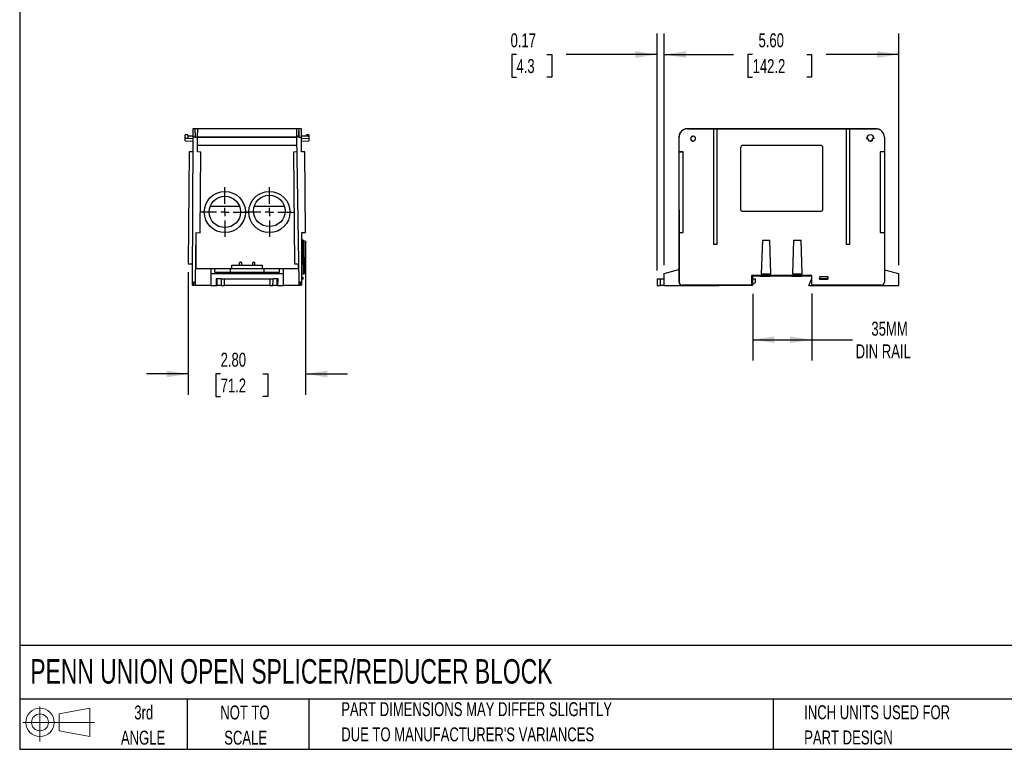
# Model space of a CAD drawing. Header units: inches. Extents: x 1 to 43, y 1 to 33.
# Tile 1 of 3: x 1 to 24.5, y 1 to 18.4. Entities that reach past the tile are written whole.
import ezdxf

# ---------------------------------------------------------------- set-up
doc = ezdxf.new("R2010")
doc.units = ezdxf.units.IN
doc.header["$LTSCALE"] = 4
doc.header["$MEASUREMENT"] = 0
doc.linetypes.add('CENTERX2', pattern=[0.8, 0.5, -0.1, 0.1, -0.1])
doc.layers.add('CENTER', color=40, linetype='CENTERX2')
doc.layers.add('SLD-DEFPOINTS', color=7, linetype='Continuous')
doc.layers.add('DIMENSIONS', color=140, linetype='Continuous', lineweight=25)
doc.layers.add('TEXT', color=140, linetype='Continuous', lineweight=25)
doc.styles.add('SLDTEXTSTYLE0', font='TXT', dxfattribs={"width": 0.7})
doc.dimstyles.new('SLDDIMSTYLE0', dxfattribs={"dimtxt": 0.339844, "dimasz": 0.52, "dimexe": 0, "dimexo": 0.0625, "dimgap": 0.084961, "dimtad": 0, "dimtih": 1, "dimtoh": 1, "dimrnd": 1e-09, "dimzin": 12, "dimdsep": 46, "dimtxsty": 'SLDTEXTSTYLE0', "dimsah": 1, "dimcen": 0.09, "dimadec": 0, "dimazin": 3, "dimtfac": 1, "dimtofl": 0, "dimtmove": 0, "dimatfit": 3, "dimfxl": 0, "dimfrac": 2, "dimtolj": 1, "dimtzin": 12, "dimarcsym": 0})
doc.dimstyles.new('SLDDIMSTYLE1', dxfattribs={"dimtxt": 0.339844, "dimasz": 0.52, "dimexe": 0, "dimexo": 0.0625, "dimgap": 0.084961, "dimtad": 0, "dimtih": 1, "dimtoh": 1, "dimrnd": 1e-09, "dimzin": 4, "dimdsep": 46, "dimtxsty": 'SLDTEXTSTYLE0', "dimsah": 1, "dimcen": 0.09, "dimadec": 0, "dimazin": 1, "dimtfac": 1, "dimtofl": 0, "dimtmove": 0, "dimatfit": 3, "dimfxl": 0, "dimfrac": 2, "dimtolj": 1, "dimtzin": 12, "dimarcsym": 0})
doc.dimstyles.new('SLDDIMSTYLE2', dxfattribs={"dimtxt": 0.339844, "dimasz": 0.52, "dimexe": 0, "dimexo": 0.0625, "dimgap": 0.084961, "dimtad": 0, "dimtih": 1, "dimtoh": 1, "dimrnd": 1e-09, "dimdsep": 46, "dimtxsty": 'SLDTEXTSTYLE0', "dimsah": 1, "dimcen": 0.09, "dimadec": 0, "dimazin": 2, "dimtfac": 1, "dimtmove": 0, "dimatfit": 0, "dimfxl": 0, "dimfrac": 2, "dimtolj": 1, "dimtzin": 12, "dimarcsym": 0})
doc.dimstyles.new('SLDDIMSTYLE4', dxfattribs={"dimtxt": 0.339844, "dimasz": 0.52, "dimexe": 0, "dimexo": 0.0625, "dimgap": 0.084961, "dimtad": 0, "dimtih": 1, "dimtoh": 1, "dimrnd": 1e-09, "dimzin": 4, "dimdsep": 46, "dimtxsty": 'SLDTEXTSTYLE0', "dimsah": 1, "dimcen": 0.09, "dimadec": 0, "dimazin": 1, "dimtfac": 1, "dimtmove": 0, "dimatfit": 0, "dimfxl": 0, "dimfrac": 2, "dimtolj": 1, "dimtzin": 12, "dimarcsym": 0})

# ---------------------------------------------------------------- blocks, each defined once
blk = doc.blocks.new('Block11')
at = {"color": 7, "linetype": 'Continuous', "lineweight": 18}
for p, q in [((0.408, 0.836), (0.408, 0)), ((0.863, 0.656), (1.602, 0.792)), ((1.602, 0.792), (1.602, 0.115)), ((0.863, 0.251), (0.863, 0.656)), ((0, 0.454), (1.712, 0.454)), ((0.863, 0.251), (1.602, 0.115))]:
    blk.add_line(p, q, dxfattribs=at)
for radius in [0.339, 0.202]:
    blk.add_circle((0.408, 0.454), radius, dxfattribs=at)
blk = doc.blocks.new('Block12')
at = {"layer": 'SLD-DEFPOINTS'}
blk.add_blockref('Block11', (0, 0), dxfattribs=at)
blk = doc.blocks.new('_D')
at = {"layer": 'DIMENSIONS'}
for p, q in [((18.507, 11.887), (18.507, 10.288)), ((19.917, 11.889), (19.917, 10.288)), ((18.507, 10.788), (19.917, 10.788)), ((19.917, 10.788), (20.89, 10.788))]:
    blk.add_line(p, q, dxfattribs=at)
for points in [[(18.507, 10.788), (19.027, 10.708), (19.027, 10.868)], [(19.917, 10.788), (19.397, 10.868), (19.397, 10.708)]]:
    blk.add_solid(points, dxfattribs=at)
at = {"layer": 'DIMENSIONS', "char_height": 0.3333, "attachment_point": 1, "style": 'SLDTEXTSTYLE0'}
for s, insert in [('35MM', (21.342, 11.218)), ('DIN RAIL', (20.966, 10.678))]:
    blk.add_mtext(s, dxfattribs=dict(at, insert=insert))
blk = doc.blocks.new('_D_1')
at = {"layer": 'DIMENSIONS'}
for p, q in [((16.396, 12.571), (16.396, 18.104)), ((21.995, 12.571), (21.995, 18.104)), ((16.396, 17.604), (18.045, 17.604)), ((18.505, 17.604), (18.391, 17.604)), ((18.391, 17.604), (18.391, 17.064)), ((19.798, 17.604), (19.912, 17.604)), ((19.912, 17.604), (19.912, 17.064)), ((21.995, 17.604), (20.258, 17.604)), ((18.391, 17.064), (18.505, 17.064)), ((19.912, 17.064), (19.798, 17.064))]:
    blk.add_line(p, q, dxfattribs=at)
for points in [[(16.396, 17.604), (16.916, 17.524), (16.916, 17.684)], [(21.995, 17.604), (21.475, 17.684), (21.475, 17.524)]]:
    blk.add_solid(points, dxfattribs=at)
at = {"layer": 'DIMENSIONS', "char_height": 0.3333, "attachment_point": 1, "style": 'SLDTEXTSTYLE0'}
for s, insert in [('5.60', (18.646, 18.11)), ('142.2', (18.505, 17.494))]:
    blk.add_mtext(s, dxfattribs=dict(at, insert=insert))
blk = doc.blocks.new('_D_2')
at = {"layer": 'DIMENSIONS'}
for p, q in [((16.225, 12.445), (16.225, 18.104)), ((16.396, 12.571), (16.396, 18.104)), ((12.865, 17.604), (12.751, 17.604)), ((12.751, 17.604), (12.751, 17.064)), ((13.592, 17.604), (13.706, 17.604)), ((13.706, 17.604), (13.706, 17.064)), ((16.225, 17.604), (14.053, 17.604)), ((16.396, 17.604), (17.396, 17.604)), ((12.751, 17.064), (12.865, 17.064)), ((13.706, 17.064), (13.592, 17.064))]:
    blk.add_line(p, q, dxfattribs=at)
for points in [[(16.225, 17.604), (15.705, 17.684), (15.705, 17.524)], [(16.396, 17.604), (16.916, 17.524), (16.916, 17.684)]]:
    blk.add_solid(points, dxfattribs=at)
at = {"layer": 'DIMENSIONS', "char_height": 0.3333, "attachment_point": 1, "style": 'SLDTEXTSTYLE0'}
for s, insert in [('0.17', (12.724, 18.11)), ('4.3', (12.865, 17.494))]:
    blk.add_mtext(s, dxfattribs=dict(at, insert=insert))
blk = doc.blocks.new('_D_8')
at = {"layer": 'DIMENSIONS'}
for p, q in [((7.83, 13.149), (7.83, 9.471)), ((5.027, 12.402), (5.027, 9.471)), ((5.027, 9.971), (4.027, 9.971)), ((5.799, 9.971), (5.685, 9.971)), ((5.685, 9.971), (5.685, 9.431)), ((6.809, 9.971), (6.923, 9.971)), ((6.923, 9.971), (6.923, 9.431)), ((7.83, 9.971), (8.83, 9.971)), ((5.685, 9.431), (5.799, 9.431)), ((6.923, 9.431), (6.809, 9.431))]:
    blk.add_line(p, q, dxfattribs=at)
for points in [[(5.027, 9.971), (4.507, 10.051), (4.507, 9.891)], [(7.83, 9.971), (8.35, 9.891), (8.35, 10.051)]]:
    blk.add_solid(points, dxfattribs=at)
at = {"layer": 'DIMENSIONS', "char_height": 0.3333, "attachment_point": 1, "style": 'SLDTEXTSTYLE0'}
for s, insert in [('2.80', (5.799, 10.477)), ('71.2', (5.799, 9.861))]:
    blk.add_mtext(s, dxfattribs=dict(at, insert=insert))
blk = doc.blocks.new('SW_CENTERMARKSYMBOL_6')
at = {"layer": 'CENTER', "color": 0}
for p, q in [((0, 0.2), (0, 0.592)), ((-0.2, 0), (-0.592, 0)), ((0, 0), (-0.1, 0)), ((0, 0), (0, 0.1)), ((0, 0), (0, -0.1)), ((0, 0), (0.1, 0)), ((0.2, 0), (0.592, 0)), ((0, -0.2), (0, -0.592))]:
    blk.add_line(p, q, dxfattribs=at)
blk = doc.blocks.new('SW_CENTERMARKSYMBOL_7')
at = {"layer": 'CENTER', "color": 0}
for p, q in [((0, 0.2), (0, 0.592)), ((-0.2, 0), (-0.592, 0)), ((0, 0), (-0.1, 0)), ((0, 0), (0, 0.1)), ((0, 0), (0, -0.1)), ((0, 0), (0.1, 0)), ((0.2, 0), (0.592, 0)), ((0, -0.2), (0, -0.592))]:
    blk.add_line(p, q, dxfattribs=at)

msp = doc.modelspace()

# ---------------------------------------------------------------- linework, layer by layer
for p, q in [((5.193, 15.828), (5.134, 15.827)), ((5.134, 15.827), (5.134, 15.63)), ((7.67, 15.828), (5.192, 15.828)), ((5.202, 15.631), (5.192, 15.828)), ((5.193, 15.828), (5.193, 15.828)), ((5.194, 15.828), (5.193, 15.828)), ((5.249, 15.629), (5.252, 15.826)), ((7.612, 15.826), (7.614, 15.629)), ((7.662, 15.631), (7.672, 15.828)), ((7.67, 15.828), (7.67, 15.828)), ((7.67, 15.828), (7.67, 15.828)), ((7.729, 15.827), (7.67, 15.828)), ((7.73, 15.63), (7.729, 15.827)), ((16.944, 15.828), (16.943, 15.828)), ((16.944, 15.827), (16.943, 15.828)), ((16.943, 15.828), (16.943, 15.828)), ((16.945, 15.828), (16.944, 15.828)), ((16.944, 15.827), (17.571, 15.827)), ((21.453, 15.828), (16.945, 15.828)), ((17.571, 15.827), (17.571, 13.072)), ((17.571, 15.827), (17.658, 15.827)), ((17.571, 15.827), (17.571, 15.827)), ((17.658, 13.072), (17.658, 15.827)), ((17.658, 15.827), (20.741, 15.827)), ((17.658, 15.827), (17.658, 15.827)), ((20.741, 15.827), (20.741, 13.072)), ((20.741, 15.827), (20.827, 15.827)), ((20.741, 15.827), (20.741, 15.827)), ((20.827, 13.072), (20.827, 15.827)), ((20.827, 15.827), (21.454, 15.827)), ((20.827, 15.827), (20.827, 15.827)), ((21.454, 15.827), (21.453, 15.828)), ((21.542, 15.806), (21.541, 15.807)), ((4.954, 15.538), (5.133, 15.533)), ((4.954, 15.538), (5.133, 15.533)), ((4.955, 15.594), (4.956, 15.682)), ((5.014, 15.593), (4.955, 15.594)), ((5.012, 15.682), (4.956, 15.682)), ((5.012, 15.682), (5.014, 15.593)), ((5.135, 15.651), (5.012, 15.65)), ((5.134, 15.651), (5.012, 15.65)), ((5.133, 15.592), (5.014, 15.593)), ((5.134, 15.63), (5.121, 12.167)), ((5.195, 15.631), (5.134, 15.63)), ((5.195, 15.631), (5.249, 15.629)), ((5.244, 15.276), (5.249, 15.629)), ((5.249, 15.631), (7.614, 15.631)), ((7.614, 15.627), (5.249, 15.627)), ((7.676, 15.631), (7.614, 15.629)), ((7.614, 15.629), (7.663, 12.167)), ((7.676, 15.631), (7.73, 15.63)), ((7.908, 15.649), (7.729, 15.651)), ((7.852, 15.65), (7.73, 15.651)), ((7.731, 15.277), (7.73, 15.63)), ((7.909, 15.594), (7.73, 15.592)), ((7.73, 15.533), (7.909, 15.538)), ((7.851, 15.652), (7.852, 15.682)), ((7.908, 15.682), (7.852, 15.682)), ((7.908, 15.682), (7.908, 15.653)), ((16.747, 15.631), (16.746, 15.629)), ((16.746, 15.63), (16.746, 15.629)), ((16.746, 15.63), (16.746, 15.63)), ((16.746, 15.629), (16.747, 12.167)), ((16.747, 15.631), (16.748, 15.63)), ((16.748, 15.277), (16.748, 15.63)), ((16.78, 15.74), (16.779, 15.738)), ((17.027, 15.594), (17.024, 15.592)), ((17.142, 15.598), (17.139, 15.599)), ((21.227, 15.594), (21.26, 15.594)), ((21.227, 15.594), (21.227, 15.593)), ((21.259, 15.593), (21.227, 15.593)), ((21.259, 15.593), (21.26, 15.594)), ((21.404, 15.594), (21.371, 15.594)), ((21.371, 15.594), (21.373, 15.593)), ((21.404, 15.593), (21.373, 15.593)), ((21.404, 15.593), (21.404, 15.594)), ((21.651, 15.63), (21.651, 15.277)), ((5.247, 15.434), (7.617, 15.434)), ((18.215, 15.374), (18.215, 13.918)), ((20.125, 15.433), (18.274, 15.433)), ((18.274, 15.433), (18.274, 15.433)), ((20.125, 15.433), (18.274, 15.433)), ((20.125, 15.433), (20.125, 15.433)), ((20.184, 13.918), (20.184, 15.374)), ((5.051, 15.276), (5.027, 12.602)), ((5.132, 15.277), (5.051, 15.276)), ((5.326, 15.274), (5.244, 15.276)), ((5.309, 13.346), (5.326, 15.274)), ((7.619, 15.276), (7.537, 15.274)), ((7.537, 15.274), (7.561, 12.6)), ((7.813, 15.276), (7.731, 15.277)), ((7.83, 13.349), (7.813, 15.276)), ((16.749, 15.276), (16.748, 15.277)), ((16.847, 15.277), (16.748, 15.277)), ((16.749, 13.349), (16.749, 15.276)), ((16.749, 15.276), (16.846, 15.276)), ((16.845, 13.349), (16.846, 15.276)), ((16.846, 15.276), (16.847, 15.277)), ((16.847, 13.348), (16.847, 15.277)), ((21.552, 15.277), (21.552, 13.348)), ((21.552, 15.277), (21.553, 15.276)), ((21.651, 15.277), (21.552, 15.277)), ((21.553, 15.276), (21.553, 13.349)), ((21.653, 15.276), (21.553, 15.276)), ((21.651, 15.277), (21.653, 15.276)), ((21.653, 15.276), (21.653, 13.349)), ((5.549, 13.977), (6.252, 13.977)), ((6.604, 13.977), (7.323, 13.977)), ((18.274, 13.859), (20.125, 13.859)), ((5.201, 12.167), (5.218, 13.347)), ((5.218, 13.347), (5.309, 13.346)), ((7.738, 13.348), (7.83, 13.349)), ((7.742, 12.167), (7.738, 13.348)), ((7.765, 13.171), (7.739, 13.171)), ((7.779, 12.364), (7.765, 13.171)), ((7.765, 13.171), (7.784, 13.171)), ((7.784, 13.171), (7.798, 12.364)), ((16.748, 13.348), (16.749, 13.349)), ((16.748, 13.348), (16.847, 13.348)), ((16.748, 12.167), (16.748, 13.348)), ((16.749, 13.349), (16.845, 13.349)), ((16.847, 13.348), (16.845, 13.349)), ((18.737, 13.171), (18.709, 12.364)), ((18.737, 13.171), (18.914, 13.171)), ((18.942, 12.364), (18.914, 13.171)), ((19.485, 13.171), (19.457, 12.364)), ((19.485, 13.171), (19.662, 13.171)), ((19.69, 12.364), (19.662, 13.171)), ((21.552, 13.348), (21.553, 13.349)), ((21.552, 13.348), (21.651, 13.348)), ((21.553, 13.349), (21.653, 13.349)), ((21.653, 13.349), (21.651, 13.348)), ((21.651, 13.348), (21.651, 12.167)), ((21.651, 13.346), (21.653, 13.346)), ((21.653, 13.349), (21.653, 13.346)), ((5.213, 12.481), (5.213, 13.046)), ((17.571, 13.072), (17.658, 13.072)), ((20.741, 13.072), (20.827, 13.072)), ((5.027, 12.602), (5.123, 12.6)), ((5.566, 12.481), (5.213, 12.481)), ((5.664, 12.481), (5.566, 12.481)), ((5.566, 12.481), (5.566, 12.371)), ((5.664, 12.397), (5.664, 12.481)), ((6.026, 12.481), (5.664, 12.481)), ((6.837, 12.481), (6.026, 12.481)), ((6.026, 12.481), (6.026, 12.397)), ((6.07, 12.481), (6.07, 12.567)), ((6.07, 12.567), (6.794, 12.567)), ((6.245, 12.619), (6.245, 12.567)), ((6.265, 12.638), (6.284, 12.638)), ((6.304, 12.567), (6.304, 12.619)), ((6.56, 12.619), (6.56, 12.567)), ((6.579, 12.638), (6.599, 12.638)), ((6.619, 12.567), (6.619, 12.619)), ((6.794, 12.567), (6.794, 12.481)), ((6.837, 12.397), (6.837, 12.481)), ((7.2, 12.481), (6.837, 12.481)), ((7.298, 12.481), (7.2, 12.481)), ((7.2, 12.481), (7.2, 12.397)), ((7.298, 12.371), (7.298, 12.481)), ((7.65, 12.481), (7.298, 12.481)), ((7.561, 12.6), (7.657, 12.599)), ((7.65, 12.599), (7.65, 12.481)), ((16.396, 12.371), (16.746, 12.464)), ((5.566, 12.371), (5.566, 12.087)), ((5.566, 12.371), (7.298, 12.371)), ((7.2, 12.397), (5.664, 12.397)), ((5.809, 12.245), (5.692, 12.245)), ((5.692, 12.245), (5.692, 12.166)), ((5.716, 12.087), (5.713, 12.245)), ((5.89, 12.245), (6.973, 12.245)), ((7.172, 12.245), (7.054, 12.245)), ((7.148, 12.087), (7.15, 12.245)), ((7.172, 12.166), (7.172, 12.245)), ((7.298, 12.087), (7.298, 12.371)), ((7.741, 12.364), (7.779, 12.364)), ((7.743, 12.293), (7.742, 12.293)), ((7.769, 12.235), (7.742, 12.234)), ((7.743, 12.293), (7.769, 12.249)), ((7.769, 12.235), (7.769, 12.249)), ((7.779, 12.364), (7.798, 12.364)), ((16.304, 12.245), (16.396, 12.245)), ((16.396, 12.087), (16.396, 12.371)), ((19.917, 12.324), (18.482, 12.324)), ((18.482, 12.324), (18.482, 12.089)), ((18.506, 12.304), (18.506, 12.087)), ((18.688, 12.304), (18.506, 12.304)), ((18.506, 12.245), (18.577, 12.245)), ((18.576, 12.166), (18.577, 12.245)), ((18.688, 12.304), (18.689, 12.324)), ((18.688, 12.304), (18.924, 12.304)), ((18.709, 12.364), (18.942, 12.364)), ((18.726, 12.364), (18.709, 12.364)), ((18.709, 12.364), (18.709, 12.364)), ((18.726, 12.364), (18.925, 12.364)), ((18.923, 12.324), (18.924, 12.304)), ((18.923, 12.324), (18.959, 12.324)), ((19.436, 12.304), (18.924, 12.304)), ((18.942, 12.364), (18.925, 12.364)), ((18.942, 12.364), (18.942, 12.364)), ((18.959, 12.324), (18.942, 12.324)), ((19.436, 12.304), (19.437, 12.324)), ((19.436, 12.304), (19.672, 12.304)), ((19.457, 12.364), (19.69, 12.364)), ((19.474, 12.364), (19.457, 12.364)), ((19.457, 12.364), (19.457, 12.364)), ((19.474, 12.364), (19.673, 12.364)), ((19.671, 12.324), (19.672, 12.304)), ((19.671, 12.324), (19.707, 12.324)), ((19.917, 12.304), (19.672, 12.304)), ((19.69, 12.364), (19.673, 12.364)), ((19.69, 12.364), (19.69, 12.364)), ((19.707, 12.324), (19.69, 12.324)), ((19.845, 12.087), (19.917, 12.249)), ((19.917, 12.089), (19.917, 12.324)), ((20.105, 12.293), (20.106, 12.249)), ((20.105, 12.293), (20.105, 12.234)), ((20.105, 12.293), (20.105, 12.293)), ((20.302, 12.293), (20.105, 12.293)), ((20.106, 12.235), (20.105, 12.234)), ((20.105, 12.234), (20.302, 12.234)), ((20.106, 12.235), (20.106, 12.249)), ((20.106, 12.249), (20.301, 12.249)), ((20.301, 12.235), (20.106, 12.235)), ((20.302, 12.293), (20.301, 12.249)), ((20.301, 12.249), (20.301, 12.235)), ((20.302, 12.234), (20.301, 12.235)), ((20.302, 12.293), (20.302, 12.293)), ((20.302, 12.234), (20.302, 12.293)), ((21.651, 12.462), (21.995, 12.371)), ((21.995, 12.087), (21.995, 12.371)), ((5.121, 12.167), (5.163, 12.166)), ((5.121, 12.167), (5.121, 12.089)), ((5.121, 12.089), (5.161, 12.088)), ((5.2, 12.088), (5.161, 12.088)), ((5.201, 12.167), (5.163, 12.166)), ((5.182, 12.087), (5.182, 12.088)), ((5.566, 12.087), (5.182, 12.087)), ((5.2, 12.088), (5.201, 12.167)), ((5.566, 12.087), (5.696, 12.087)), ((5.715, 12.17), (5.692, 12.17)), ((5.696, 12.166), (5.692, 12.166)), ((5.696, 12.166), (5.696, 12.087)), ((5.696, 12.156), (5.715, 12.156)), ((5.696, 12.087), (5.716, 12.087)), ((5.703, 12.17), (5.703, 12.156)), ((5.715, 12.166), (5.703, 12.166)), ((5.814, 12.087), (5.716, 12.087)), ((5.887, 12.087), (5.89, 12.087)), ((6.973, 12.087), (5.89, 12.087)), ((7.148, 12.087), (7.049, 12.087)), ((7.148, 12.087), (7.168, 12.087)), ((7.172, 12.17), (7.149, 12.17)), ((7.149, 12.166), (7.16, 12.166)), ((7.149, 12.156), (7.168, 12.156)), ((7.16, 12.156), (7.16, 12.17)), ((7.172, 12.166), (7.168, 12.166)), ((7.168, 12.087), (7.168, 12.166)), ((7.168, 12.087), (7.298, 12.087)), ((7.682, 12.087), (7.298, 12.087)), ((7.663, 12.167), (7.704, 12.166)), ((7.663, 12.167), (7.664, 12.088)), ((7.664, 12.088), (7.703, 12.088)), ((7.682, 12.087), (7.682, 12.088)), ((7.742, 12.089), (7.703, 12.088)), ((7.742, 12.167), (7.704, 12.166)), ((7.742, 12.089), (7.742, 12.167)), ((16.396, 12.087), (16.304, 12.087)), ((16.396, 12.087), (17.695, 12.087)), ((16.748, 12.167), (16.747, 12.166)), ((16.747, 12.167), (16.747, 12.166)), ((16.79, 12.096), (16.791, 12.096)), ((16.827, 12.089), (16.826, 12.088)), ((16.826, 12.088), (16.826, 12.088)), ((16.826, 12.088), (18.481, 12.088)), ((18.482, 12.089), (16.827, 12.089)), ((17.695, 12.087), (17.695, 12.088)), ((18.506, 12.087), (17.695, 12.087)), ((18.481, 12.088), (18.482, 12.089)), ((18.576, 12.166), (18.506, 12.097)), ((19.845, 12.087), (20.695, 12.087)), ((21.572, 12.089), (19.917, 12.089)), ((19.918, 12.088), (19.917, 12.089)), ((19.918, 12.088), (21.571, 12.088)), ((20.695, 12.087), (20.695, 12.088)), ((20.695, 12.087), (21.995, 12.087)), ((21.572, 12.089), (21.571, 12.088)), ((21.571, 12.088), (21.571, 12.088)), ((21.637, 12.123), (21.638, 12.124))]:
    msp.add_line(p, q)
for centre, radius in [((5.9, 13.839), 0.492), ((5.9, 13.843), 0.376), ((6.963, 13.839), 0.492), ((6.963, 13.867), 0.376)]:
    msp.add_circle(centre, radius)
for centre, radius, start, end in [((16.945, 15.631), 0.197, 90, 180), ((21.453, 15.631), 0.197, 61.1523, 90), ((21.316, 15.594), 0.0886, 0.0017, 179.9983), ((6.265, 12.619), 0.0197, 90, 180), ((6.284, 12.619), 0.0197, 0, 90), ((6.579, 12.619), 0.0197, 90, 180), ((6.599, 12.619), 0.0197, 0, 90)]:
    msp.add_arc(centre, radius, start, end)
for centre, major_axis, ratio, start_param, end_param in [((5.191, 15.631), (0.002, 0.197), 0.017449, 4.712206, 6.282881), ((7.672, 15.631), (-0.002, 0.197), 0.017449, 4.712206, 6.282881), ((16.943, 15.631), (-0.051, 0.19), 0.999693, 6.023783, 7.594457), ((16.944, 15.63), (0.163, -0.111), 0.999771, 2.169087, 3.739761), ((16.942, 15.63), (0.163, 0.111), 0.999771, 1.436176, 1.590357), ((21.453, 15.631), (-0.051, 0.19), 0.999693, 5.560124, 6.023254), ((21.454, 15.63), (0.163, -0.111), 0.999771, 0.598043, 2.169144), ((16.942, 15.629), (0.178, 0.084), 0.999724, 2.112204, 2.700385), ((16.942, 15.63), (0.163, 0.111), 0.999771, 2.223882, 2.543625), ((16.942, 15.63), (0.163, 0.111), 0.999771, 1.906549, 2.162904), ((18.274, 15.374), (0, 0.0591), 0.999992, 0, 1.570796), ((18.274, 15.374), (0, 0.0591), 0.999992, 0, 1.570796), ((20.125, 15.374), (0, 0.0591), 0.999992, 4.712389, 6.283185), ((20.125, 15.374), (0, 0.0591), 0.999992, 4.712389, 6.283185), ((18.274, 13.918), (0, 0.0591), 0.999992, 1.570796, 3.141593), ((20.125, 13.918), (0, 0.0591), 0.999992, 3.141593, 4.712389), ((5.161, 12.166), (0.0007, 0.0787), 0.017449, 3.141897, 4.712206), ((7.702, 12.166), (-0.0007, 0.0787), 0.017449, 3.141897, 4.712206), ((16.825, 12.167), (-0.0552, 0.0562), 0.999604, 0.795012, 1.902242), ((16.826, 12.166), (-0.0202, 0.0761), 0.999693, 1.311272, 2.881581), ((16.827, 12.167), (0.0485, 0.0621), 0.999592, 2.233898, 3.804207), ((21.571, 12.166), (-0.0202, 0.0761), 0.999693, 2.88227, 3.864654), ((21.572, 12.167), (0.0485, 0.0621), 0.999592, 3.804321, 5.375422)]:
    msp.add_ellipse(centre, major_axis=major_axis, ratio=ratio, start_param=start_param, end_param=end_param)
for points in [[(21.453, 15.828), (21.453, 15.828), (21.453, 15.828), (21.453, 15.828)], [(5.812, 12.245), (5.813, 12.192), (5.814, 12.14), (5.814, 12.087)], [(5.89, 12.087), (5.89, 12.14), (5.891, 12.192), (5.89, 12.245)], [(6.973, 12.245), (6.972, 12.192), (6.974, 12.14), (6.973, 12.087)], [(7.049, 12.087), (7.05, 12.14), (7.051, 12.192), (7.052, 12.245)], [(16.225, 12.245), (16.226, 12.192), (16.227, 12.14), (16.228, 12.087)], [(16.304, 12.087), (16.303, 12.14), (16.305, 12.192), (16.304, 12.245)]]:
    msp.add_open_spline(points, degree=3)
for points, knots in [([(4.954, 15.538), (4.954, 15.538), (4.954, 15.537), (4.954, 15.543), (4.955, 15.554), (4.955, 15.569), (4.955, 15.584), (4.955, 15.592), (4.955, 15.594)], [0, 0, 0, 0, 0.080193, 0.290336, 0.507708, 0.722234, 0.935689, 1, 1, 1, 1]), ([(7.908, 15.649), (7.908, 15.649), (7.908, 15.649), (7.908, 15.641), (7.908, 15.629), (7.909, 15.612), (7.909, 15.6), (7.909, 15.594)], [0, 0, 0, 0, 0.146664, 0.357388, 0.576019, 0.787026, 1, 1, 1, 1]), ([(7.909, 15.594), (7.909, 15.587), (7.909, 15.575), (7.909, 15.558), (7.909, 15.545), (7.909, 15.538), (7.909, 15.538), (7.909, 15.538)], [0, 0, 0, 0, 0.21639, 0.432538, 0.650616, 0.861783, 1, 1, 1, 1]), ([(17.142, 15.598), (17.141, 15.605), (17.139, 15.613), (17.134, 15.623), (17.132, 15.626), (17.127, 15.632), (17.125, 15.634), (17.119, 15.639), (17.116, 15.641), (17.109, 15.645), (17.106, 15.647), (17.095, 15.65), (17.088, 15.651), (17.073, 15.651), (17.065, 15.649), (17.052, 15.642), (17.046, 15.638), (17.038, 15.63), (17.036, 15.627), (17.032, 15.621), (17.03, 15.617), (17.026, 15.607), (17.024, 15.599), (17.024, 15.592)], [0, 0, 0, 0, 0.125, 0.125, 0.1875, 0.1875, 0.25, 0.25, 0.3125, 0.3125, 0.375, 0.375, 0.5, 0.5, 0.625, 0.625, 0.75, 0.75, 0.8125, 0.8125, 0.875, 0.875, 1, 1, 1, 1]), ([(17.024, 15.592), (17.024, 15.588), (17.025, 15.584), (17.026, 15.576), (17.027, 15.572), (17.031, 15.565), (17.033, 15.562), (17.037, 15.555), (17.04, 15.552), (17.048, 15.544), (17.055, 15.539), (17.066, 15.535), (17.07, 15.534), (17.078, 15.533), (17.082, 15.533), (17.102, 15.534), (17.118, 15.541), (17.138, 15.566), (17.144, 15.582), (17.142, 15.598)], [0, 0, 0, 0, 0.0625, 0.0625, 0.125, 0.125, 0.1875, 0.1875, 0.25, 0.25, 0.375, 0.375, 0.4375, 0.4375, 0.5, 0.5, 0.75, 0.75, 1, 1, 1, 1]), ([(17.139, 15.599), (17.138, 15.606), (17.136, 15.613), (17.131, 15.623), (17.129, 15.626), (17.125, 15.631), (17.122, 15.634), (17.114, 15.641), (17.108, 15.644), (17.095, 15.649), (17.088, 15.65), (17.073, 15.649), (17.066, 15.647), (17.057, 15.643), (17.054, 15.641), (17.048, 15.637), (17.045, 15.635), (17.033, 15.622), (17.027, 15.608), (17.027, 15.594)], [0.008877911, 0.008877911, 0.008877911, 0.008877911, 0.00941531, 0.00941531, 0.009684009, 0.009684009, 0.009952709, 0.009952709, 0.010490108, 0.010490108, 0.011027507, 0.011027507, 0.011564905, 0.011564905, 0.011833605, 0.011833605, 0.012102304, 0.012102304, 0.013177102, 0.013177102, 0.013177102, 0.013177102]), ([(17.027, 15.594), (17.027, 15.586), (17.029, 15.578), (17.033, 15.568), (17.035, 15.565), (17.04, 15.558), (17.042, 15.556), (17.048, 15.55), (17.051, 15.548), (17.057, 15.544), (17.06, 15.542), (17.067, 15.54), (17.071, 15.539), (17.079, 15.538), (17.082, 15.537), (17.09, 15.538), (17.094, 15.538), (17.101, 15.54), (17.105, 15.542), (17.115, 15.547), (17.121, 15.551), (17.128, 15.56), (17.13, 15.563), (17.134, 15.57), (17.135, 15.573), (17.139, 15.584), (17.14, 15.592), (17.139, 15.599)], [0.004297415, 0.004297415, 0.004297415, 0.004297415, 0.004869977, 0.004869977, 0.005156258, 0.005156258, 0.005442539, 0.005442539, 0.00572882, 0.00572882, 0.006015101, 0.006015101, 0.006301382, 0.006301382, 0.006587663, 0.006587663, 0.006873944, 0.006873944, 0.007160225, 0.007160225, 0.007732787, 0.007732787, 0.008019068, 0.008019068, 0.008305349, 0.008305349, 0.008877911, 0.008877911, 0.008877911, 0.008877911]), ([(21.256, 15.592), (21.256, 15.584), (21.258, 15.576), (21.263, 15.566), (21.264, 15.562), (21.269, 15.556), (21.271, 15.553), (21.285, 15.539), (21.3, 15.533), (21.319, 15.533), (21.323, 15.533), (21.331, 15.535), (21.335, 15.536), (21.342, 15.539), (21.345, 15.541), (21.352, 15.545), (21.355, 15.547), (21.363, 15.556), (21.367, 15.562), (21.373, 15.576), (21.375, 15.584), (21.375, 15.592)], [0, 0, 0, 0, 0.125, 0.125, 0.1875, 0.1875, 0.25, 0.25, 0.5, 0.5, 0.5625, 0.5625, 0.625, 0.625, 0.6875, 0.6875, 0.75, 0.75, 0.875, 0.875, 1, 1, 1, 1]), ([(21.26, 15.594), (21.26, 15.586), (21.261, 15.579), (21.267, 15.565), (21.271, 15.559), (21.279, 15.551), (21.281, 15.549), (21.288, 15.545), (21.291, 15.543), (21.298, 15.54), (21.301, 15.539), (21.308, 15.538), (21.312, 15.538), (21.323, 15.538), (21.33, 15.539), (21.344, 15.545), (21.35, 15.549), (21.358, 15.557), (21.36, 15.559), (21.364, 15.565), (21.366, 15.569), (21.37, 15.579), (21.371, 15.586), (21.371, 15.594)], [0, 0, 0, 0, 0.000554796, 0.000554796, 0.001109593, 0.001109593, 0.001386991, 0.001386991, 0.001664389, 0.001664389, 0.001941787, 0.001941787, 0.002219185, 0.002219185, 0.002773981, 0.002773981, 0.003328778, 0.003328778, 0.003606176, 0.003606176, 0.003883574, 0.003883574, 0.00443837, 0.00443837, 0.00443837, 0.00443837]), ([(5.812, 12.245), (5.812, 12.245), (5.812, 12.245), (5.814, 12.245), (5.816, 12.245), (5.82, 12.245), (5.822, 12.245), (5.828, 12.245), (5.831, 12.245), (5.842, 12.245), (5.851, 12.245), (5.87, 12.245), (5.88, 12.245), (5.89, 12.245)], [0, 0, 0, 0, 0.125, 0.125, 0.25, 0.25, 0.375, 0.375, 0.5, 0.5, 0.75, 0.75, 1, 1, 1, 1]), ([(6.973, 12.245), (6.978, 12.245), (6.983, 12.245), (6.994, 12.245), (6.999, 12.245), (7.008, 12.245), (7.013, 12.245), (7.021, 12.245), (7.025, 12.245), (7.036, 12.245), (7.042, 12.245), (7.05, 12.245), (7.052, 12.245), (7.052, 12.245)], [0, 0, 0, 0, 0.125, 0.125, 0.25, 0.25, 0.375, 0.375, 0.5, 0.5, 0.75, 0.75, 1, 1, 1, 1]), ([(16.225, 12.245), (16.225, 12.245), (16.226, 12.245), (16.228, 12.245), (16.229, 12.245), (16.233, 12.245), (16.235, 12.245), (16.241, 12.245), (16.244, 12.245), (16.255, 12.245), (16.264, 12.245), (16.283, 12.245), (16.293, 12.245), (16.304, 12.245)], [0, 0, 0, 0, 0.125, 0.125, 0.25, 0.25, 0.375, 0.375, 0.5, 0.5, 0.75, 0.75, 1, 1, 1, 1]), ([(5.814, 12.087), (5.814, 12.087), (5.815, 12.087), (5.817, 12.087), (5.818, 12.087), (5.822, 12.087), (5.825, 12.087), (5.83, 12.087), (5.833, 12.087), (5.844, 12.087), (5.852, 12.087), (5.87, 12.087), (5.88, 12.087), (5.89, 12.087)], [0, 0, 0, 0, 0.125, 0.125, 0.25, 0.25, 0.375, 0.375, 0.5, 0.5, 0.75, 0.75, 1, 1, 1, 1]), ([(6.973, 12.087), (6.978, 12.087), (6.983, 12.087), (6.993, 12.087), (6.998, 12.087), (7.007, 12.087), (7.011, 12.087), (7.019, 12.087), (7.023, 12.087), (7.034, 12.087), (7.04, 12.087), (7.047, 12.087), (7.049, 12.087), (7.049, 12.087)], [0, 0, 0, 0, 0.125, 0.125, 0.25, 0.25, 0.375, 0.375, 0.5, 0.5, 0.75, 0.75, 1, 1, 1, 1]), ([(16.228, 12.087), (16.228, 12.087), (16.228, 12.087), (16.23, 12.087), (16.232, 12.087), (16.236, 12.087), (16.238, 12.087), (16.243, 12.087), (16.247, 12.087), (16.257, 12.087), (16.266, 12.087), (16.284, 12.087), (16.294, 12.087), (16.304, 12.087)], [0, 0, 0, 0, 0.125, 0.125, 0.25, 0.25, 0.375, 0.375, 0.5, 0.5, 0.75, 0.75, 1, 1, 1, 1])]:
    msp.add_open_spline(points, degree=3, knots=knots)
at = {"layer": 'TEXT'}
for p, q in [((1, 33), (1, 1)), ((43, 3.484), (1, 3.484)), ((43, 2.2), (1, 2.2)), ((5, 2.2), (5, 1)), ((7.907, 2.2), (7.907, 1)), ((18.999, 2.2), (18.999, 1)), ((1, 1), (43, 1))]:
    msp.add_line(p, q, dxfattribs=at)

# ---------------------------------------------------------------- block references
at = {"layer": 'CENTER'}
for name, p in [('SW_CENTERMARKSYMBOL_7', (5.9, 13.839)), ('SW_CENTERMARKSYMBOL_6', (6.963, 13.839))]:
    msp.add_blockref(name, p, dxfattribs=at)
at = {"layer": 'SLD-DEFPOINTS'}
msp.add_blockref('Block12', (1.077, 1.19), dxfattribs=at)

# ---------------------------------------------------------------- texts
at = {"layer": 'TEXT', "style": 'SLDTEXTSTYLE0'}
for s, insert, char_height, attachment_point in [('PENN UNION OPEN SPLICER/REDUCER BLOCK', (1.254, 3.155), 0.58333, 1), ('PART DIMENSIONS MAY DIFFER SLIGHTLY', (8.68, 2.126), 0.33333, 1), ('3rd', (3.963, 2.047), 0.3333, 2), ('NOT TO', (6.38, 2.047), 0.3333, 2), ('INCH UNITS USED FOR', (19.737, 2.052), 0.33333, 1), ('ANGLE', (3.947, 1.445), 0.3333, 2), ('SCALE', (6.396, 1.445), 0.3333, 2), ("DUE TO MANUFACTURER'S VARIANCES", (8.68, 1.524), 0.33333, 1), ('PART DESIGN', (19.737, 1.45), 0.33333, 1)]:
    msp.add_mtext(s, dxfattribs=dict(at, insert=insert, char_height=char_height, attachment_point=attachment_point))

# ---------------------------------------------------------------- dimensions: what is measured, and where the dimension line sits
at = {"layer": 'DIMENSIONS'}
for base, p1, p2, dimstyle, picture, middle in [((16.225, 17.604), (16.396, 12.371), (16.225, 12.245), 'SLDDIMSTYLE2', '_D_2', (13.229, 17.604)), ((16.396, 17.604), (21.995, 12.371), (16.396, 12.371), 'SLDDIMSTYLE1', '_D_1', (19.151, 17.604)), ((7.83, 9.971), (5.027, 12.602), (7.83, 13.349), 'SLDDIMSTYLE4', '_D_8', (6.304, 9.971))]:
    dim = msp.add_linear_dim(base=base, p1=p1, p2=p2, dimstyle=dimstyle, dxfattribs=at)
    dim.commit()
    dim.dimension.update_dxf_attribs({"geometry": picture, "text_midpoint": middle, "dimtype": 160})
dim = msp.add_linear_dim(base=(19.917, 10.788), p1=(18.506, 12.087), p2=(19.917, 12.089), angle=0.0052, text='35MM\\PDIN RAIL', dimstyle='SLDDIMSTYLE0', dxfattribs=at)
dim.commit()
dim.dimension.update_dxf_attribs({"geometry": '_D', "text_midpoint": (22, 10.788), "dimtype": 160})

doc.saveas('drawing.dxf')
